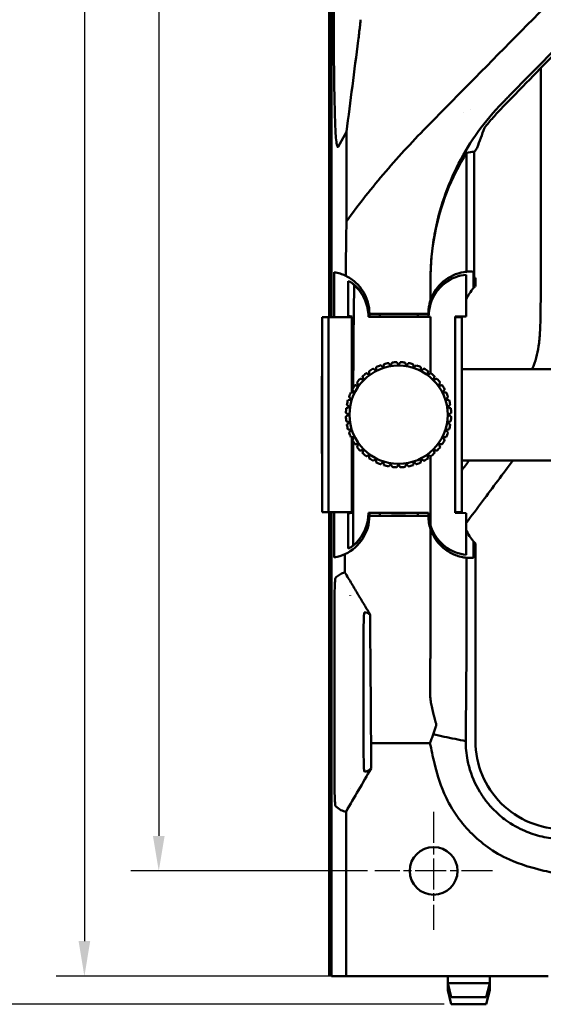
# Model space of a CAD drawing. Header units: millimetres. Extents: x 0 to 4686, y -120 to 1682.
# Tile 54 of 256: x 179 to 253, y 983 to 1123. Entities that reach past the tile are written whole.
import ezdxf

# ---------------------------------------------------------------- set-up
doc = ezdxf.new("R2010")
doc.units = ezdxf.units.MM
doc.header["$LTSCALE"] = 2
doc.linetypes.add('CHAIN', pattern=[0.3543, 0.2362, -0.0295, 0.0591, -0.0295])
for name, color, linetype, lineweight in [('Bemaßung (ISO)', 7, 'Continuous', 25), ('Mittelpunktmarkierung (ISO)', 7, 'Continuous', 25), ('Sichtbar (ISO)', 7, 'Continuous', 50)]:
    doc.layers.add(name, color=color, linetype=linetype, lineweight=lineweight)
doc.styles.add('Notiztext (DIN)', font='isocpeur.ttf')
doc.dimstyles.new('Standard (DIN)', dxfattribs={"dimscale": 2, "dimtxt": 3.5, "dimasz": 2.5, "dimexe": 2, "dimexo": 0.5, "dimgap": 0.5, "dimtad": 1, "dimrnd": 1e-08, "dimtxsty": 'Notiztext (DIN)', "dimcen": 0.09, "dimdle": 10, "dimclrd": 256, "dimclre": 256, "dimclrt": 256, "dimadec": 0, "dimazin": 0, "dimtfac": 1, "dimtmove": 0, "dimatfit": 3, "dimfxl": 1, "dimtolj": 1, "dimtzin": 0, "dimlwd": -1, "dimlwe": -1, "dimarcsym": 0})

# ---------------------------------------------------------------- blocks, each defined once
blk = doc.blocks.new('*D23')
at = {"layer": 'Bemaßung (ISO)', "transparency": 16777216}
for p, q in [((224.67, 1471.65), (194.51, 1471.65)), ((198.51, 1466.65), (198.51, 1006.65)), ((228.27, 1001.65), (194.51, 1001.65))]:
    blk.add_line(p, q, dxfattribs=at)
for points in [[(197.67, 1466.65), (199.34, 1466.65), (198.51, 1471.65)], [(197.67, 1006.65), (199.34, 1006.65), (198.51, 1001.65)]]:
    blk.add_solid(points, dxfattribs=at)
at = {"layer": 'Defpoints', "color": 0, "transparency": 16777216}
for p in [(225.67, 1471.65), (198.51, 1001.65), (229.27, 1001.65)]:
    blk.add_point(p, dxfattribs=at)
at = {"layer": 'Bemaßung (ISO)', "transparency": 16777216, "insert": (190.51, 1229.65), "char_height": 7, "attachment_point": 1, "rotation": 90, "style": 'Notiztext (DIN)'}
blk.add_mtext('\\A1;470', dxfattribs=at)
blk = doc.blocks.new('*D24')
at = {"layer": 'Bemaßung (ISO)', "transparency": 16777216}
for p, q in [((224.19, 1486.65), (183.91, 1486.65)), ((187.91, 1481.65), (187.91, 991.65)), ((224.19, 986.65), (183.91, 986.65))]:
    blk.add_line(p, q, dxfattribs=at)
for points in [[(187.08, 1481.65), (188.74, 1481.65), (187.91, 1486.65)], [(187.08, 991.65), (188.74, 991.65), (187.91, 986.65)]]:
    blk.add_solid(points, dxfattribs=at)
at = {"layer": 'Defpoints', "color": 0, "transparency": 16777216}
for p in [(225.19, 1486.65), (187.91, 986.65), (225.19, 986.65)]:
    blk.add_point(p, dxfattribs=at)
at = {"layer": 'Bemaßung (ISO)', "transparency": 16777216, "insert": (179.91, 1230), "char_height": 7, "attachment_point": 1, "rotation": 90, "style": 'Notiztext (DIN)'}
blk.add_mtext('\\A1;500', dxfattribs=at)
blk = doc.blocks.new('*D25')
at = {"layer": 'Bemaßung (ISO)', "transparency": 16777216}
for p, q in [((224.19, 1486.65), (159.6, 1486.65)), ((163.6, 987.65), (163.6, 1481.65)), ((239.17, 982.65), (159.6, 982.65))]:
    blk.add_line(p, q, dxfattribs=at)
for points in [[(162.77, 1481.65), (164.43, 1481.65), (163.6, 1486.65)], [(162.77, 987.65), (164.43, 987.65), (163.6, 982.65)]]:
    blk.add_solid(points, dxfattribs=at)
at = {"layer": 'Defpoints', "color": 0, "transparency": 16777216}
for p in [(163.6, 1486.65), (225.19, 1486.65), (240.17, 982.65)]:
    blk.add_point(p, dxfattribs=at)
at = {"layer": 'Bemaßung (ISO)', "transparency": 16777216, "insert": (155.6, 1227.65), "char_height": 7, "attachment_point": 1, "rotation": 90, "style": 'Notiztext (DIN)'}
blk.add_mtext('\\A1;504', dxfattribs=at)

msp = doc.modelspace()

# ---------------------------------------------------------------- linework, layer by layer
at = {"layer": 'Mittelpunktmarkierung (ISO)', "linetype": 'CHAIN', "ltscale": 9.334043}
for p, q in [((237.6713, 1010.0471), (237.6713, 993.2471)), ((246.0713, 1001.6471), (229.2713, 1001.6471))]:
    msp.add_line(p, q, dxfattribs=at)
at = {"layer": 'Sichtbar (ISO)'}
for p, q in [((223.1112, 1392.7471), (223.1112, 1080.5471)), ((223.4445, 1351.2384), (223.4445, 1122.0558)), ((222.7713, 1236.5471), (222.7713, 1080.5471)), ((222.7713, 1236.5471), (222.7713, 1080.5471)), ((222.8586, 1236.4598), (222.8586, 1080.5471)), ((223.0587, 1236.2597), (223.0587, 1080.5471)), ((252.9212, 1116.0177), (252.9212, 1083.8982)), ((241.9412, 1109.7338), (241.9412, 1109.7338)), ((242.9412, 1110.09), (242.9412, 1110.0899)), ((224.0734, 1104.8296), (225.2543, 1106.965)), ((225.2543, 1094.1972), (225.2543, 1106.965)), ((243.4618, 1104.0978), (243.4618, 1086.1471)), ((242.3619, 1087.021), (242.3619, 1103.9628)), ((223.5128, 1086.9646), (223.5128, 1080.5471)), ((237.2304, 1085.9579), (237.2304, 1082.9483)), ((242.31, 1080.6597), (242.31, 1086.6032)), ((243.3701, 1087.0303), (243.3701, 1084.7185)), ((243.632, 1086.1471), (243.4618, 1086.1471)), ((243.632, 1086.1471), (243.632, 1085.0057)), ((225.5065, 1085.6911), (225.5065, 1080.7344)), ((221.7713, 1080.5471), (222.0713, 1080.5471)), ((221.7713, 1052.7471), (221.7713, 1080.5471)), ((222.6713, 1080.5471), (222.0713, 1080.5471)), ((222.6713, 1080.5471), (226.0358, 1080.5471)), ((222.6713, 1080.5471), (222.6713, 1052.7471)), ((226.0358, 1080.6462), (225.5065, 1080.7344)), ((226.0358, 1069.8356), (226.0358, 1080.6462)), ((228.4213, 1080.6471), (228.4204, 1080.6462)), ((228.4204, 1080.6462), (231.6713, 1080.6462)), ((236.9213, 1081.0471), (228.5213, 1081.0471)), ((228.5213, 1081.0471), (228.5213, 1080.6462)), ((230.0213, 1081.0471), (230.0213, 1080.6462)), ((231.68, 1080.6471), (231.6713, 1080.6462)), ((233.6625, 1080.6471), (231.68, 1080.6471)), ((233.6625, 1080.6471), (233.6713, 1080.6462)), ((233.6713, 1080.6462), (236.9221, 1080.6462)), ((235.4213, 1080.6462), (235.4213, 1081.0471)), ((236.9213, 1080.6462), (236.9213, 1081.0471)), ((236.9213, 1080.6471), (236.9221, 1080.6462)), ((236.9542, 1080.6142), (237.2304, 1080.6166)), ((237.2304, 1080.6166), (237.2304, 1080.6101)), ((242.31, 1080.6597), (240.7206, 1080.6462)), ((240.7206, 1080.6462), (240.7206, 1052.648)), ((240.7206, 1080.5471), (240.7313, 1080.5471)), ((241.6713, 1080.5471), (240.7313, 1080.5471)), ((240.7313, 1080.5471), (240.7313, 1052.7471)), ((241.6713, 1052.7471), (241.6713, 1080.5471)), ((237.2304, 1072.5426), (237.2304, 1078.3471)), ((221.7214, 1072.1471), (221.7713, 1072.197)), ((221.7214, 1061.1471), (221.7214, 1072.1471)), ((263.2193, 1073.1471), (241.6713, 1073.1471)), ((226.0358, 1052.648), (226.0358, 1063.4586)), ((226.214, 1063.1878), (226.214, 1063.4493)), ((226.214, 1054.9471), (226.214, 1062.8321)), ((221.7214, 1061.1471), (221.7713, 1061.0973)), ((237.2304, 1060.7516), (237.2304, 1054.9471)), ((263.2193, 1060.1471), (241.6713, 1060.1471)), ((226.214, 1048.0374), (226.214, 1054.9471)), ((237.2304, 1050.8446), (237.2304, 1054.9471)), ((222.0713, 1052.7471), (221.7713, 1052.7471)), ((222.6713, 1052.7471), (222.0713, 1052.7471)), ((222.6713, 1052.7471), (226.0358, 1052.7471)), ((222.7713, 1052.7471), (222.7713, 986.7471)), ((222.7713, 1052.7471), (222.7713, 986.7471)), ((222.8586, 1052.7471), (222.8586, 986.8344)), ((223.0587, 1052.7471), (223.0587, 987.0345)), ((223.1112, 1052.7471), (223.1112, 986.6471)), ((223.5128, 1052.7471), (223.5128, 1046.3296)), ((226.0358, 1052.648), (225.5065, 1052.5598)), ((225.5065, 1052.5598), (225.5065, 1047.6031)), ((236.9519, 1052.6776), (228.3906, 1052.6776)), ((231.6713, 1052.648), (228.4204, 1052.648)), ((228.4213, 1052.6471), (228.4204, 1052.648)), ((228.5213, 1052.648), (228.5213, 1052.2471)), ((228.5213, 1052.2471), (236.9213, 1052.2471)), ((230.0213, 1052.648), (230.0213, 1052.2471)), ((231.68, 1052.6471), (231.6713, 1052.648)), ((233.6625, 1052.6471), (231.68, 1052.6471)), ((233.6625, 1052.6471), (233.6713, 1052.648)), ((236.9221, 1052.648), (233.6713, 1052.648)), ((235.4213, 1052.2471), (235.4213, 1052.648)), ((236.9213, 1052.2471), (236.9213, 1052.648)), ((236.9213, 1052.6471), (236.9221, 1052.648)), ((240.7206, 1052.7471), (240.7313, 1052.7471)), ((240.7206, 1052.648), (242.31, 1052.6345)), ((240.7313, 1052.7471), (241.6713, 1052.7471)), ((242.31, 1046.691), (242.31, 1052.6345)), ((243.3701, 1046.2639), (243.3701, 1048.5757)), ((243.632, 1048.2885), (243.632, 1020.1474)), ((225.7712, 1040.9133), (225.7712, 1040.9178)), ((223.5225, 1038.6241), (223.5225, 1038.6241)), ((223.5225, 1015.6712), (223.5225, 1038.6229)), ((227.6713, 1020.6471), (227.6713, 1033.647)), ((228.7193, 1022.7329), (228.7193, 1024.1785)), ((228.7228, 1022.2329), (228.7586, 1019.8669)), ((228.7586, 1019.8669), (237.1512, 1019.8669)), ((228.7586, 1016.243), (228.7586, 1019.8669)), ((223.5225, 1015.67), (223.5225, 1015.67)), ((225.7712, 1013.3764), (225.7712, 1013.3809)), ((225.189, 986.6471), (225.189, 1010.0903)), ((222.7713, 986.7471), (222.8586, 986.8344)), ((222.7713, 986.7471), (223.1112, 986.7471)), ((222.7713, 986.7471), (223.1112, 986.7471)), ((222.8586, 986.8344), (223.1112, 986.8344)), ((223.1112, 987.0871), (223.0587, 987.0345)), ((223.0587, 987.0345), (223.1112, 987.0345)), ((223.1112, 986.6471), (225.189, 986.6471)), ((225.189, 986.6471), (254.0087, 986.6471)), ((239.6713, 986.6471), (239.6713, 985.6471)), ((245.6713, 986.6471), (245.6713, 985.6471)), ((245.6713, 985.6471), (239.6713, 985.6471)), ((240.1713, 983.6471), (239.6713, 985.6471)), ((239.6713, 985.6471), (239.6713, 984.6471)), ((245.1713, 983.6471), (245.6713, 985.6471)), ((245.6713, 985.6471), (245.6713, 984.6471)), ((239.9213, 984.6471), (239.6713, 984.6471)), ((240.1713, 982.6471), (239.6713, 984.6471)), ((245.1713, 983.6471), (240.1713, 983.6471)), ((245.1713, 982.6471), (245.6713, 984.6471)), ((245.6713, 984.6471), (245.4213, 984.6471)), ((245.1713, 982.6471), (240.1713, 982.6471))]:
    msp.add_line(p, q, dxfattribs=at)
for centre, radius in [((232.6713, 1066.6471), 7), ((237.6713, 1001.6471), 3.4)]:
    msp.add_circle(centre, radius, dxfattribs=at)
for centre, radius, start, end in [((272.2565, 1084.1594), 35.0239, 144.113757, 145.300089), ((222.5213, 1081.0471), 6, 64.097164, 80.487366), ((242.9213, 1080.6471), 6, 110.46658, 180), ((242.9213, 1081.0471), 6, 98.897845, 161.526343), ((222.4213, 1080.6471), 6, 0, 53.018549), ((248.6712, 1080.1471), 7, 139.227377, 155.333496), ((248.6712, 1080.1471), 7, 175.843514, 179.897565), ((232.6713, 1066.6471), 7.5, 118.91021, 124.089786), ((232.6713, 1066.6471), 7.5, 109.91021, 115.089786), ((232.6713, 1066.6471), 7.5, 100.91021, 106.089786), ((232.6713, 1066.6471), 7.5, 91.91021, 97.089786), ((232.6713, 1066.6471), 7.5, 82.91021, 88.089786), ((232.6713, 1066.6471), 7.5, 73.91021, 79.089786), ((232.6713, 1066.6471), 7.5, 64.91021, 70.089786), ((232.6713, 1066.6471), 7.5, 55.91021, 61.089786), ((232.6713, 1066.6471), 7.5, 127.91021, 133.089786), ((232.6713, 1066.6471), 7.5, 46.91021, 52.089786), ((232.6713, 1066.6471), 7.5, 145.91021, 151.089786), ((232.6713, 1066.6471), 7.5, 136.91021, 142.089786), ((232.6713, 1066.6471), 7.5, 37.91021, 43.089786), ((232.6713, 1066.6471), 7.5, 28.91021, 34.089786), ((232.6713, 1066.6471), 7.5, 154.91021, 160.089786), ((232.6713, 1066.6471), 7.5, 19.91021, 25.089786), ((232.6713, 1066.6471), 7.5, 163.91021, 169.089786), ((232.6713, 1066.6471), 7.5, 10.91021, 16.089786), ((232.6713, 1066.6471), 7.5, 172.91021, 178.089786), ((232.6713, 1066.6471), 7.5, 181.91021, 187.089786), ((232.6713, 1066.6471), 7.5, 1.91021, 7.089786), ((232.6713, 1066.6471), 7.5, 352.91021, 358.089786), ((232.6713, 1066.6471), 7.5, 190.91021, 196.089786), ((232.6713, 1066.6471), 7.5, 343.91021, 349.089786), ((232.6713, 1066.6471), 7.5, 199.91021, 205.089786), ((232.6713, 1066.6471), 7.5, 334.91021, 340.089786), ((232.6713, 1066.6471), 7.5, 208.91021, 214.089786), ((232.6713, 1066.6471), 7.5, 217.91021, 223.089786), ((232.6713, 1066.6471), 7.5, 316.91021, 322.089786), ((232.6713, 1066.6471), 7.5, 325.91021, 331.089786), ((232.6713, 1066.6471), 7.5, 226.91021, 232.089786), ((232.6713, 1066.6471), 7.5, 307.91021, 313.089786), ((232.6713, 1066.6471), 7.5, 235.91021, 241.089786), ((232.6713, 1066.6471), 7.5, 244.91021, 250.089786), ((232.6713, 1066.6471), 7.5, 253.91021, 259.089786), ((232.6713, 1066.6471), 7.5, 262.91021, 268.089786), ((232.6713, 1066.6471), 7.5, 271.91021, 277.089786), ((232.6713, 1066.6471), 7.5, 280.91021, 286.089786), ((232.6713, 1066.6471), 7.5, 289.91021, 295.089786), ((232.6713, 1066.6471), 7.5, 298.91021, 304.089786), ((222.5213, 1052.2471), 6, 294.73618, 0), ((222.4213, 1052.6471), 6, 306.981451, 0), ((222.4213, 1052.6471), 5.9695, 309.446843, 0.293168), ((242.9213, 1052.6471), 6, 180, 249.533404), ((242.9213, 1052.2471), 6, 180, 198.471185), ((242.9213, 1052.6471), 5.9695, 179.706833, 197.574965), ((248.6712, 1053.1471), 7, 180.102435, 184.156486), ((248.6712, 1053.1471), 7, 204.666543, 220.772623), ((222.5213, 1052.2471), 6, 279.512634, 294.73618), ((256.1713, 1020.1471), 12.5393, 179.998664, 270.000337)]:
    msp.add_arc(centre, radius, start, end, dxfattribs=at)
for centre, major_axis, ratio, start_param, end_param in [((272.2304, 1124.2442), (31.0775, 60.0622), 0.26804367, 1.98822777, 2.03696136), ((272.2304, 1043.4666), (31.0772, -60.0591), 0.26806667, 3.01363432, 3.07123661), ((272.2304, 1084.6281), (-24.7367, 25.6701), 0.96457504, 0.23753666, 0.59984083), ((227.1498, 1067.314), (-0.0046, 60.3301), 0.03505649, 1.10894795, 1.14292197), ((226.9359, 1068.1303), (0.0362, 57.6463), 0.03302334, 1.13726945, 1.24751828), ((272.2304, 1084.628), (24.7381, -25.6687), 0.96457524, 3.74138746, 3.92741852), ((242.9724, 1080.6471), (6.0183, 0), 0.99996386, 1.93595848, 3.14705821), ((242.8704, 1080.6471), (5.9826, 0), 0.99996386, 1.66460844, 1.92002883), ((242.9213, 1081.0471), (4.2426, 4.2426), 0.99999979, 0.87876515, 0.94054726), ((242.9211, 1081.0646), (5.9909, 0.0654), 0.99853579, 1.48488224, 1.65337195), ((223.3459, 1080.6471), (5.553, 0), 0.98603832, 1.06618538, 1.1711542), ((221.2907, 1080.6471), (6.7893, 0), 0.98603832, 0.72983914, 0.79799737), ((248.6714, 1080.1471), (-7.0003, 0), 0.99996285, 5.51604287, 5.5715688), ((237.2317, 1071.1428), (0.0001, -61.4098), 0.00002008, 4.55760557, 4.5948036), ((229.1017, 1068.7074), (0.064, 58.0001), 0.04977449, 1.40387433, 1.54047725), ((229.1017, 1068.7074), (0.064, 58.0001), 0.04977449, 1.54680922, 1.5512346), ((242.9737, 1052.6484), (-4.7987, -3.6349), 0.99983482, 5.93917407, 6.84048479), ((248.6714, 1053.1471), (-7.0003, 0), 0.99996285, 0.71161651, 0.76714244), ((223.3459, 1052.6471), (-5.553, 0), 0.98603832, 1.97043846, 2.07540728), ((242.8704, 1052.6471), (5.9826, 0), 0.99996386, 4.36315628, 4.618577), ((242.9211, 1052.2296), (5.9909, -0.0654), 0.99853579, 4.62981332, 4.79830308), ((228.4573, 1024.1785), (0, 10), 0.02620188, 4.71238898, 5.03818756), ((228.7455, 1022.7329), (0, -1), 0.02620188, 4.71238898, 5.23598776)]:
    msp.add_ellipse(centre, major_axis=major_axis, ratio=ratio, start_param=start_param, end_param=end_param, dxfattribs=at)
for points, knots in [([(263.4439, 1134.7847), (259.0111, 1130.2946), (254.5883, 1125.8124), (245.7802, 1116.8833), (241.395, 1112.4364), (237.0204, 1107.9983)], [-3.97898615, -3.97898615, -3.97898615, -3.97898615, -1.9855261, -1.9855261, -0.00000175, -0.00000175, -0.00000175, -0.00000175]), ([(268.2444, 1131.687), (264.322, 1127.6864), (260.0674, 1123.3345), (252.9867, 1116.0853), (250.8954, 1113.9432), (247.49, 1110.4537)], [-4.15918431, -4.15918431, -4.15918431, -4.15918431, -1.61365165, -1.61365165, -0.0000571, -0.0000571, -0.0000571, -0.0000571]), ([(248.4316, 1112.0666), (251.6774, 1115.3723), (254.9287, 1118.6829), (261.4423, 1125.3133), (264.7045, 1128.6332), (267.9716, 1131.9574)], [-2.9449261, -2.9449261, -2.9449261, -2.9449261, -1.47252126, -1.47252126, -0.00018141, -0.00018141, -0.00018141, -0.00018141]), ([(227.2571, 1122.9334), (227.2565, 1122.9007), (227.2541, 1122.8551), (227.2456, 1122.7356), (227.2394, 1122.6622), (227.2152, 1122.402), (227.1923, 1122.1838), (227.132, 1121.6446), (227.0934, 1121.3179), (227.0124, 1120.6551), (226.9694, 1120.314), (226.9264, 1119.9787)], [-0.370483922, -0.370483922, -0.370483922, -0.370483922, -0.329713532, -0.329713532, -0.288088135, -0.288088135, -0.203387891, -0.203387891, -0.101623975, -0.101623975, -0.000000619, -0.000000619, -0.000000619, -0.000000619]), ([(223.4445, 1121.6576), (223.4445, 1121.7238), (223.4445, 1121.7907), (223.4445, 1121.9229), (223.4445, 1121.9898), (223.4445, 1122.0558)], [0.0000631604, 0.0000631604, 0.0000631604, 0.0000631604, 0.0199353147, 0.0199353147, 0.0397817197, 0.0397817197, 0.0397817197, 0.0397817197]), ([(223.705, 1106.7375), (223.6962, 1106.8563), (223.679, 1107.1944), (223.636, 1108.2755), (223.6101, 1109.0344), (223.5513, 1111.2227), (223.524, 1112.5646), (223.4879, 1114.9397), (223.476, 1115.936), (223.4599, 1117.7192), (223.4546, 1118.4983), (223.4471, 1120.0683), (223.445, 1120.8625), (223.4445, 1121.6576)], [0.000256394, 0.000256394, 0.000256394, 0.000256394, 0.083438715, 0.083438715, 0.173297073, 0.173297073, 0.286443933, 0.286443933, 0.363795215, 0.363795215, 0.421998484, 0.421998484, 0.48063485, 0.48063485, 0.48063485, 0.48063485]), ([(247.4902, 1111.108), (244.9569, 1108.529), (242.8564, 1105.5966), (239.6166, 1099.3043), (238.4487, 1095.9052), (237.8047, 1092.3468)], [-2.29778759, -2.29778759, -2.29778759, -2.29778759, -1.14470698, -1.14470698, -0.00000286, -0.00000286, -0.00000286, -0.00000286]), ([(248.4316, 1112.0666), (248.2749, 1111.907), (248.1181, 1111.7473), (247.8043, 1111.4278), (247.6473, 1111.2679), (247.4902, 1111.108)], [0.000007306, 0.000007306, 0.000007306, 0.000007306, 0.071077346, 0.071077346, 0.142147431, 0.142147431, 0.142147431, 0.142147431]), ([(247.49, 1110.4537), (247.0348, 1109.9866), (246.5904, 1109.5054), (245.7318, 1108.5234), (245.3172, 1108.023), (244.9143, 1107.509)], [0.000063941, 0.000063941, 0.000063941, 0.000063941, 0.218074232, 0.218074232, 0.432195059, 0.432195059, 0.432195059, 0.432195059]), ([(237.0204, 1107.9983), (234.8968, 1105.844), (232.8248, 1103.607), (228.8962, 1099.0216), (227.0156, 1096.6511), (225.2543, 1094.1972)], [-1.91175814, -1.91175814, -1.91175814, -1.91175814, -0.94809407, -0.94809407, -0.000001, -0.000001, -0.000001, -0.000001]), ([(237.2304, 1085.9579), (237.2304, 1087.0263), (237.2784, 1088.0878), (237.4687, 1090.2209), (237.6137, 1091.291), (237.8047, 1092.3468)], [-0.669958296, -0.669958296, -0.669958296, -0.669958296, -0.339657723, -0.339657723, -0.000004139, -0.000004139, -0.000004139, -0.000004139]), ([(228.5213, 1081.0471), (228.5213, 1081.593), (228.4468, 1082.1336), (228.1469, 1083.2119), (227.9128, 1083.7419), (227.3009, 1084.7201), (226.9241, 1085.1642), (226.0847, 1085.9044), (225.6319, 1086.2066), (225.1423, 1086.4443)], [0.000001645, 0.000001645, 0.000001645, 0.000001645, 0.167527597, 0.167527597, 0.34674977, 0.34674977, 0.527459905, 0.527459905, 0.695733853, 0.695733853, 0.695733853, 0.695733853]), ([(226.2655, 1078.3471), (226.2763, 1079.4886), (226.2888, 1080.6241), (226.3172, 1082.8799), (226.3331, 1083.9999), (226.3506, 1085.1107)], [0.000001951, 0.000001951, 0.000001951, 0.000001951, 0.348027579, 0.348027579, 0.696053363, 0.696053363, 0.696053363, 0.696053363]), ([(228.3794, 1080.6054), (228.3794, 1080.616), (228.3794, 1080.6265), (228.3793, 1081.4234), (228.2235, 1082.1963), (227.7481, 1083.3434), (227.5206, 1083.7498), (226.9875, 1084.486), (226.6862, 1084.8166), (226.3506, 1085.1107)], [0.000001, 0.000001, 0.000001, 0.000001, 0.003247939, 0.003247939, 0.244212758, 0.244212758, 0.38852886, 0.38852886, 0.527358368, 0.527358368, 0.527358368, 0.527358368]), ([(251.6965, 1073.1471), (251.7057, 1073.168), (251.7149, 1073.189), (251.724, 1073.21), (251.943, 1073.7136), (252.1309, 1074.2311), (252.279, 1074.7595), (252.4311, 1075.3019), (252.5413, 1075.8558), (252.6245, 1076.4132), (252.721, 1077.0593), (252.7813, 1077.7101), (252.8217, 1078.362), (252.8511, 1078.8343), (252.87, 1079.3073), (252.8839, 1079.7803), (252.924, 1081.1525), (252.9212, 1082.5255), (252.9212, 1083.8982)], [0.769470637, 0.769470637, 0.769470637, 0.769470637, 0.770921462, 0.770921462, 0.770921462, 0.805735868, 0.805735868, 0.805735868, 0.84147135, 0.84147135, 0.84147135, 0.882902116, 0.882902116, 0.882902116, 0.912921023, 0.912921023, 0.912921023, 1, 1, 1, 1]), ([(237.2304, 1082.9483), (237.2012, 1082.8609), (237.174, 1082.7728), (237.1489, 1082.6841), (237.1153, 1082.5658), (237.0854, 1082.4465), (237.0592, 1082.3264), (237.0134, 1082.1163), (236.9789, 1081.9039), (236.9558, 1081.6903), (236.9328, 1081.4767), (236.9213, 1081.2619), (236.9213, 1081.0471)], [0, 0, 0, 0, 0.14277043, 0.14277043, 0.14277043, 0.33333333, 0.33333333, 0.33333333, 0.66666667, 0.66666667, 0.66666667, 1, 1, 1, 1]), ([(228.4204, 1080.6462), (228.4158, 1080.6417), (228.4113, 1080.6372), (228.4067, 1080.6326), (228.4022, 1080.6281), (228.3976, 1080.6235), (228.3931, 1080.619), (228.3885, 1080.6144), (228.3839, 1080.6099), (228.3794, 1080.6054)], [0, 0, 0, 0, 0.33333333, 0.33333333, 0.33333333, 0.66666667, 0.66666667, 0.66666667, 1, 1, 1, 1]), ([(228.3794, 1080.6054), (229.8593, 1080.6063), (231.3398, 1080.6071), (234.29, 1080.6087), (235.7602, 1080.6095), (237.2304, 1080.6101)], [0.000001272, 0.000001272, 0.000001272, 0.000001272, 0.445066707, 0.445066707, 0.886789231, 0.886789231, 0.886789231, 0.886789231]), ([(236.9542, 1080.6142), (236.9507, 1080.6178), (236.9471, 1080.6213), (236.9435, 1080.6249), (236.9399, 1080.6284), (236.9364, 1080.632), (236.9328, 1080.6356), (236.9292, 1080.6391), (236.9257, 1080.6427), (236.9221, 1080.6462)], [0, 0, 0, 0, 0.33333333, 0.33333333, 0.33333333, 0.66666667, 0.66666667, 0.66666667, 1, 1, 1, 1]), ([(248.976, 1060.1471), (247.5335, 1058.2099), (246.0849, 1056.2771), (244.6405, 1054.3413), (243.8625, 1053.2986), (243.0858, 1052.2551), (242.31, 1051.2108)], [0.490500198, 0.490500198, 0.490500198, 0.490500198, 0.626103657, 0.626103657, 0.626103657, 0.699141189, 0.699141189, 0.699141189, 0.699141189]), ([(228.3906, 1052.6776), (228.3939, 1052.6743), (228.3973, 1052.6711), (228.4006, 1052.6678), (228.4039, 1052.6645), (228.4072, 1052.6612), (228.4105, 1052.6579), (228.4138, 1052.6546), (228.4171, 1052.6513), (228.4204, 1052.648)], [0, 0, 0, 0, 0.33333333, 0.33333333, 0.33333333, 0.66666667, 0.66666667, 0.66666667, 1, 1, 1, 1]), ([(236.9221, 1052.648), (236.9254, 1052.6513), (236.9287, 1052.6546), (236.932, 1052.6579), (236.9353, 1052.6612), (236.9386, 1052.6645), (236.9419, 1052.6678), (236.9452, 1052.6711), (236.9486, 1052.6743), (236.9519, 1052.6776)], [0, 0, 0, 0, 0.33333333, 0.33333333, 0.33333333, 0.66666667, 0.66666667, 0.66666667, 1, 1, 1, 1]), ([(237.2302, 1040.9472), (237.2303, 1042.2395), (237.2303, 1043.8915), (237.2304, 1045.8228), (237.2304, 1046.7322), (237.2304, 1048.4469), (237.2304, 1049.3965), (237.2304, 1050.3461)], [-0.822272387, -0.822272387, -0.822272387, -0.822272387, -0.514429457, -0.514429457, -0.284884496, -0.284884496, -0.000009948, -0.000009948, -0.000009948, -0.000009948]), ([(237.2304, 1050.3461), (237.3758, 1049.9108), (237.5659, 1049.5077), (238.0881, 1048.6448), (238.4451, 1048.2167), (239.3066, 1047.4145), (239.8301, 1047.07), (240.896, 1046.5696), (241.443, 1046.4054), (241.9936, 1046.3193)], [-0.811911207, -0.811911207, -0.811911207, -0.811911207, -0.666996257, -0.666996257, -0.471371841, -0.471371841, -0.232009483, -0.232009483, -0.000003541, -0.000003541, -0.000003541, -0.000003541]), ([(225.0319, 1044.18), (225.0319, 1044.6127), (225.0319, 1045.0559), (225.0319, 1045.9193), (225.0319, 1046.3788), (225.0319, 1046.7976)], [-0.250351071, -0.250351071, -0.250351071, -0.250351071, -0.125660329, -0.125660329, -0.000001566, -0.000001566, -0.000001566, -0.000001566]), ([(241.9936, 1046.3193), (242.0548, 1046.3097), (242.1162, 1046.301), (242.2389, 1046.2857), (242.3004, 1046.279), (242.3619, 1046.2732)], [0.000003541, 0.000003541, 0.000003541, 0.000003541, 0.0258154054, 0.0258154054, 0.0516272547, 0.0516272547, 0.0516272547, 0.0516272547]), ([(242.3619, 1046.2732), (242.3619, 1043.2605), (242.3619, 1039.3441), (242.3592, 1034.7191), (242.3558, 1033.3157), (242.3392, 1030.8741), (242.3295, 1030.0114), (242.2987, 1026.7185), (242.29, 1025.7502), (242.2758, 1024.0849), (242.2701, 1023.3911), (242.2618, 1022.2889), (242.2588, 1021.8823), (242.2546, 1021.2608), (242.2532, 1021.0436), (242.2504, 1020.6008), (242.2491, 1020.3754), (242.2474, 1020.1481)], [0.000001, 0.000001, 0.000001, 0.000001, 0.90381285, 0.90381285, 1.91471785, 1.91471785, 2.70742299, 2.70742299, 3.03879422, 3.03879422, 3.2718766, 3.2718766, 3.4104456, 3.4104456, 3.48512896, 3.48512896, 3.56173687, 3.56173687, 3.56173687, 3.56173687]), ([(223.6923, 1043.4035), (223.8849, 1043.5862), (224.0774, 1043.7384), (224.4602, 1043.9809), (224.6506, 1044.0719), (224.841, 1044.1314)], [0.00021314, 0.00021314, 0.00021314, 0.00021314, 1.65454613, 1.65454613, 3.29154817, 3.29154817, 3.29154817, 3.29154817]), ([(224.841, 1044.1314), (224.8729, 1044.1411), (224.9047, 1044.1502), (224.9684, 1044.1664), (225.0001, 1044.1737), (225.0319, 1044.18)], [0.000006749, 0.000006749, 0.000006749, 0.000006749, 0.273703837, 0.273703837, 0.546899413, 0.546899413, 0.546899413, 0.546899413]), ([(225.0319, 1044.18), (225.3538, 1043.6401), (225.6788, 1043.0955), (226.3192, 1042.0239), (226.6446, 1041.4801), (226.9638, 1040.9473)], [0.000000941, 0.000000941, 0.000000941, 0.000000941, 0.188584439, 0.188584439, 0.375702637, 0.375702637, 0.375702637, 0.375702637]), ([(223.5226, 1038.6241), (223.5228, 1039.262), (223.5275, 1039.8967), (223.5443, 1041.0135), (223.5556, 1041.5011), (223.5856, 1042.3727), (223.6035, 1042.6917), (223.6428, 1043.2068), (223.6676, 1043.3738), (223.6923, 1043.4035)], [-0.667658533, -0.667658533, -0.667658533, -0.667658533, -0.512606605, -0.512606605, -0.372060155, -0.372060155, -0.214855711, -0.214855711, -0.000207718, -0.000207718, -0.000207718, -0.000207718]), ([(228.6415, 1038.1551), (228.3696, 1038.6064), (228.0896, 1039.0717), (227.5358, 1039.9935), (227.2462, 1040.4762), (226.9638, 1040.9473)], [0.000000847, 0.000000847, 0.000000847, 0.000000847, 0.158093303, 0.158093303, 0.323543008, 0.323543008, 0.323543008, 0.323543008]), ([(237.2302, 1040.9472), (237.2301, 1039.3999), (237.2298, 1037.5841), (237.2272, 1035.2095), (237.2254, 1034.482), (237.2195, 1033.6702), (237.2176, 1033.4575), (237.2131, 1033.0637), (237.2109, 1032.893), (237.2069, 1032.5616), (237.205, 1032.4024), (237.2025, 1032.176), (237.2016, 1032.1016), (237.1994, 1031.8878), (237.1985, 1031.7736), (237.1944, 1031.3393), (237.1911, 1031.0046), (237.1831, 1030.153), (237.1785, 1029.6523), (237.1686, 1028.546), (237.1635, 1027.9639), (237.1586, 1027.3792)], [-1.54084328, -1.54084328, -1.54084328, -1.54084328, -1.17702893, -1.17702893, -0.86503753, -0.86503753, -0.74964227, -0.74964227, -0.65532418, -0.65532418, -0.57006436, -0.57006436, -0.52939884, -0.52939884, -0.45014732, -0.45014732, -0.35119822, -0.35119822, -0.18515833, -0.18515833, -0.000001, -0.000001, -0.000001, -0.000001]), ([(227.8023, 1038.4844), (227.7934, 1038.4781), (227.7838, 1038.4372), (227.765, 1038.2839), (227.7559, 1038.1719), (227.733, 1037.7891), (227.7199, 1037.4616), (227.6979, 1036.64), (227.6891, 1036.1537), (227.6792, 1035.3135), (227.6764, 1034.9895), (227.6725, 1034.3261), (227.6715, 1033.9868), (227.6706, 1033.6471)], [0.000221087, 0.000221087, 0.000221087, 0.000221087, 0.110450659, 0.110450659, 0.21985113, 0.21985113, 0.396654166, 0.396654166, 0.570855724, 0.570855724, 0.672433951, 0.672433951, 0.774038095, 0.774038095, 0.774038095, 0.774038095]), ([(228.6415, 1038.1551), (228.5024, 1038.2698), (228.3633, 1038.3537), (228.0838, 1038.4636), (227.9434, 1038.489), (227.8023, 1038.4844)], [-3.20136721, -3.20136721, -3.20136721, -3.20136721, -1.60787232, -1.60787232, -0.00023146, -0.00023146, -0.00023146, -0.00023146]), ([(228.7055, 1027.3792), (228.6792, 1030.3526), (228.6604, 1032.0308), (228.6455, 1034.1098), (228.6427, 1035.2275), (228.6415, 1038.1551)], [-1.88048641, -1.88048641, -1.88048641, -1.88048641, -0.87836359, -0.87836359, -0.00000231, -0.00000231, -0.00000231, -0.00000231]), ([(237.1586, 1027.3792), (237.1565, 1027.1359), (237.1637, 1026.8897), (237.1976, 1026.3684), (237.2261, 1026.0937), (237.3004, 1025.5673), (237.3441, 1025.3167), (237.4575, 1024.7686), (237.5301, 1024.4723), (237.6128, 1024.1785)], [0.000001, 0.000001, 0.000001, 0.000001, 0.077054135, 0.077054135, 0.161816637, 0.161816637, 0.238913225, 0.238913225, 0.330550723, 0.330550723, 0.330550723, 0.330550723]), ([(237.6128, 1024.1785), (237.6803, 1023.9389), (237.7468, 1023.6983), (237.8773, 1023.2146), (237.9407, 1022.9737), (238.0023, 1022.7329)], [-0.148824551, -0.148824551, -0.148824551, -0.148824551, -0.074552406, -0.074552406, -0.000002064, -0.000002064, -0.000002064, -0.000002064]), ([(237.9943, 1022.2329), (238.0071, 1022.2716), (238.017, 1022.3122), (238.0268, 1022.3739), (238.0292, 1022.3935), (238.0326, 1022.4328), (238.0337, 1022.4525), (238.0344, 1022.4913), (238.0341, 1022.5102), (238.0324, 1022.5481), (238.031, 1022.567), (238.0267, 1022.6078), (238.0236, 1022.6298), (238.0151, 1022.6789), (238.0092, 1022.7061), (238.0023, 1022.7329)], [0.0000009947, 0.0000009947, 0.0000009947, 0.0000009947, 0.0139167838, 0.0139167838, 0.0202277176, 0.0202277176, 0.0264141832, 0.0264141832, 0.0322666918, 0.0322666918, 0.0380327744, 0.0380327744, 0.044725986, 0.044725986, 0.0530539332, 0.0530539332, 0.0530539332, 0.0530539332]), ([(237.9943, 1022.2329), (237.9313, 1022.0424), (237.8669, 1021.8531), (237.7371, 1021.482), (237.6715, 1021.2996), (237.6116, 1021.113)], [-0.137729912, -0.137729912, -0.137729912, -0.137729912, -0.067678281, -0.067678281, -0.00064477, -0.00064477, -0.00064477, -0.00064477]), ([(227.6706, 1020.6471), (227.6715, 1020.3027), (227.6725, 1019.9589), (227.6765, 1019.287), (227.6794, 1018.959), (227.6895, 1018.1176), (227.6983, 1017.634), (227.7204, 1016.8188), (227.7335, 1016.4938), (227.7564, 1016.1162), (227.7654, 1016.0064), (227.784, 1015.8562), (227.7935, 1015.8161), (227.8022, 1015.8098)], [0.000221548, 0.000221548, 0.000221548, 0.000221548, 0.103550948, 0.103550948, 0.206848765, 0.206848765, 0.381373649, 0.381373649, 0.558283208, 0.558283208, 0.666662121, 0.666662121, 0.775835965, 0.775835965, 0.775835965, 0.775835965]), ([(237.6116, 1021.113), (237.5431, 1020.9031), (237.4653, 1020.6954), (237.309, 1020.2812), (237.23, 1020.0734), (237.1512, 1019.8669)], [-0.150700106, -0.150700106, -0.150700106, -0.150700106, -0.075336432, -0.075336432, -0.000001, -0.000001, -0.000001, -0.000001]), ([(237.6116, 1021.113), (238.1325, 1020.999), (239.1765, 1020.7779), (240.7187, 1020.4581), (241.7376, 1020.2504), (242.2474, 1020.1481)], [0, 0, 0, 0, 0.333333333, 0.666666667, 0.999849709, 0.999849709, 0.999849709, 0.999849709]), ([(242.2474, 1020.1481), (242.2406, 1019.2541), (242.3232, 1018.343), (242.5609, 1017.1283), (242.6318, 1016.8219), (243.0535, 1015.2485), (243.5762, 1014.028), (244.5512, 1012.4262), (244.8667, 1011.9712), (245.3796, 1011.3183), (245.5571, 1011.1057), (245.833, 1010.7945), (245.9268, 1010.6918), (246.0699, 1010.5399), (246.1181, 1010.4895), (246.1909, 1010.4144), (246.2153, 1010.3894), (246.2521, 1010.3521), (246.2644, 1010.3397), (246.2828, 1010.3211), (246.289, 1010.3149), (246.2983, 1010.3056), (246.3013, 1010.3025), (246.3096, 1010.2942), (246.3134, 1010.2904), (246.3137, 1010.2901)], [0.00034506, 0.00034506, 0.00034506, 0.00034506, 0.28025543, 0.28025543, 0.37516262, 0.37516262, 0.77180088, 0.77180088, 0.93775898, 0.93775898, 1.02082151, 1.02082151, 1.06252107, 1.06252107, 1.08343162, 1.08343162, 1.09390449, 1.09390449, 1.09914561, 1.09914561, 1.10176739, 1.10176739, 1.10307859, 1.10307859, 1.10526781, 1.10526781, 1.10526781, 1.10526781]), ([(243.0486, 1007.025), (243.0449, 1007.0287), (243.0142, 1007.0594), (242.9471, 1007.1273), (242.9218, 1007.153), (242.8464, 1007.2302), (242.7965, 1007.282), (242.6477, 1007.4378), (242.5499, 1007.5428), (242.2608, 1007.8603), (242.0732, 1008.076), (241.526, 1008.7355), (241.181, 1009.1922), (240.0606, 1010.8225), (239.5439, 1011.8605), (238.5081, 1014.2688), (238.0684, 1015.8523), (237.5491, 1017.9633), (237.3397, 1018.9489), (237.1512, 1019.8669)], [-0.979843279, -0.979843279, -0.979843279, -0.979843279, -0.971904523, -0.971904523, -0.967099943, -0.967099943, -0.957503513, -0.957503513, -0.938356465, -0.938356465, -0.90020588, -0.90020588, -0.824022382, -0.824022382, -0.633724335, -0.633724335, -0.28114218, -0.28114218, -0.000001, -0.000001, -0.000001, -0.000001]), ([(225.189, 1010.0903), (225.783, 1011.1145), (226.3793, 1012.1426), (227.5675, 1014.1907), (228.1642, 1015.2191), (228.7586, 1016.243)], [0, 0, 0, 0, 0.355181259, 0.355181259, 0.710247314, 0.710247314, 0.710247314, 0.710247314]), ([(227.8022, 1015.8098), (227.9631, 1015.8048), (228.1232, 1015.8383), (228.4417, 1015.9826), (228.6002, 1016.0925), (228.7586, 1016.243)], [0.00023978, 0.00023978, 0.00023978, 0.00023978, 1.83325701, 1.83325701, 3.64849332, 3.64849332, 3.64849332, 3.64849332]), ([(223.6924, 1010.8908), (223.6678, 1010.9204), (223.6433, 1011.0842), (223.6022, 1011.6166), (223.5849, 1011.9475), (223.5562, 1012.7724), (223.5448, 1013.2574), (223.5322, 1014.0822), (223.5287, 1014.3909), (223.524, 1015.0232), (223.5228, 1015.3463), (223.5226, 1015.67)], [-0.756270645, -0.756270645, -0.756270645, -0.756270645, -0.543703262, -0.543703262, -0.367251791, -0.367251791, -0.194062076, -0.194062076, -0.097193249, -0.097193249, -0.000066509, -0.000066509, -0.000066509, -0.000066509]), ([(225.189, 1010.0903), (224.9414, 1010.1163), (224.6937, 1010.1979), (224.195, 1010.4654), (223.9436, 1010.6529), (223.6924, 1010.8908)], [-4.28843476, -4.28843476, -4.28843476, -4.28843476, -2.16009157, -2.16009157, -0.00017854, -0.00017854, -0.00017854, -0.00017854]), ([(256.1716, 1006.2232), (255.3717, 1006.2172), (254.5575, 1006.2826), (252.8981, 1006.5712), (252.0662, 1006.7974), (250.4696, 1007.3984), (249.555, 1007.8239), (248.3909, 1008.5774), (248.1892, 1008.7156), (247.3952, 1009.291), (246.8342, 1009.7696), (246.3137, 1010.2901)], [0.000353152, 0.000353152, 0.000353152, 0.000353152, 0.250889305, 0.250889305, 0.510591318, 0.510591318, 0.761630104, 0.761630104, 0.815346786, 0.815346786, 0.977129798, 0.977129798, 0.977129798, 0.977129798]), ([(255.8917, 1001.1274), (254.9615, 1001.3183), (253.9609, 1001.531), (251.8118, 1002.0618), (250.1349, 1002.5286), (246.1019, 1004.3258), (244.3793, 1005.6946), (243.0486, 1007.025)], [0.000001, 0.000001, 0.000001, 0.000001, 0.28487237, 0.28487237, 0.64472254, 0.64472254, 1.17224893, 1.17224893, 1.17224893, 1.17224893])]:
    msp.add_open_spline(points, degree=3, knots=knots, dxfattribs=at)
for points in [[(225.2543, 1106.965), (225.8117, 1111.3028), (226.369, 1115.6407), (226.9264, 1119.9787)], [(223.7051, 1106.7362), (223.7051, 1106.7365), (223.7051, 1106.7369), (223.7051, 1106.7372)], [(224.0734, 1104.8296), (224.0263, 1104.7445), (223.9363, 1104.7978), (223.8122, 1105.4665), (223.7393, 1106.2558), (223.7051, 1106.7362)], [(241.6713, 1058.709), (242.0293, 1059.1884), (242.3874, 1059.6677), (242.7455, 1060.1471)], [(226.0306, 1047.8541), (226.0917, 1047.9129), (226.1529, 1047.9739), (226.214, 1048.0374)]]:
    msp.add_open_spline(points, degree=3, dxfattribs=at)
for points, weights in [([(229.4648, 1072.9401), (229.2614, 1073.0722), (229.0455, 1073.2124)], [1.06016803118, 1.06956515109, 1.07777355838]), ([(229.491, 1073.4394), (229.4775, 1073.1823), (229.4648, 1072.9401)], [1.07777356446, 1.06956515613, 1.06016803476]), ([(230.4887, 1073.3642), (230.3085, 1073.5265), (230.1172, 1073.6988)], [1.06016803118, 1.06956515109, 1.07777355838]), ([(230.5927, 1073.8533), (230.5391, 1073.6014), (230.4887, 1073.3642)], [1.07777356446, 1.06956515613, 1.06016803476]), ([(231.5664, 1073.623), (231.4138, 1073.8114), (231.2517, 1074.0115)], [1.06016803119, 1.06956515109, 1.07777355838]), ([(231.7456, 1074.0898), (231.6533, 1073.8494), (231.5664, 1073.623)], [1.0777735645, 1.06956515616, 1.06016803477]), ([(232.6713, 1073.7099), (232.55, 1073.9199), (232.4213, 1074.1429)], [1.06016803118, 1.06956515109, 1.07777355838]), ([(232.9213, 1074.1429), (232.7925, 1073.9199), (232.6713, 1073.7099)], [1.07777356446, 1.06956515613, 1.06016803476]), ([(233.7761, 1073.623), (233.6892, 1073.8494), (233.5969, 1074.0898)], [1.06016803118, 1.06956515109, 1.07777355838]), ([(234.0908, 1074.0115), (233.9287, 1073.8114), (233.7761, 1073.623)], [1.07777356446, 1.06956515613, 1.06016803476]), ([(234.8538, 1073.3642), (234.8034, 1073.6014), (234.7498, 1073.8533)], [1.06016803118, 1.06956515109, 1.07777355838]), ([(235.2254, 1073.6988), (235.034, 1073.5265), (234.8538, 1073.3642)], [1.07777356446, 1.06956515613, 1.06016803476]), ([(235.8777, 1072.9401), (235.865, 1073.1823), (235.8515, 1073.4394)], [1.06016803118, 1.06956515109, 1.07777355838]), ([(236.297, 1073.2124), (236.0811, 1073.0722), (235.8777, 1072.9401)], [1.07777356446, 1.06956515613, 1.06016803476]), ([(227.5477, 1072.1242), (227.6143, 1071.8755), (227.6771, 1071.6413)], [1.07777356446, 1.06956515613, 1.06016803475]), ([(228.5198, 1072.361), (228.2983, 1072.4597), (228.0631, 1072.5644)], [1.06016803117, 1.06956515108, 1.07777355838]), ([(228.4676, 1072.8583), (228.4945, 1072.6022), (228.5198, 1072.361)], [1.07777356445, 1.06956515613, 1.06016803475]), ([(236.8227, 1072.361), (236.848, 1072.6022), (236.8749, 1072.8583)], [1.06016803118, 1.06956515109, 1.07777355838]), ([(237.2794, 1072.5644), (237.0442, 1072.4597), (236.8227, 1072.361)], [1.07777356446, 1.06956515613, 1.06016803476]), ([(237.6654, 1071.6413), (237.7282, 1071.8755), (237.7948, 1072.1242)], [1.06016803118, 1.06956515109, 1.07777355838]), ([(226.9573, 1070.7985), (226.7161, 1070.8239), (226.4601, 1070.8508)], [1.06016803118, 1.06956515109, 1.07777355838]), ([(226.7539, 1071.2553), (226.8587, 1071.0201), (226.9573, 1070.7985)], [1.07777356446, 1.06956515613, 1.06016803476]), ([(227.6771, 1071.6413), (227.4429, 1071.704), (227.1941, 1071.7707)], [1.06016803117, 1.06956515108, 1.07777355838]), ([(238.1484, 1071.7707), (237.8997, 1071.704), (237.6654, 1071.6413)], [1.07777356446, 1.06956515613, 1.06016803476]), ([(238.3852, 1070.7985), (238.4838, 1071.0201), (238.5886, 1071.2553)], [1.06016803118, 1.06956515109, 1.07777355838]), ([(238.8825, 1070.8508), (238.6264, 1070.8239), (238.3852, 1070.7985)], [1.07777356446, 1.06956515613, 1.06016803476]), ([(225.6195, 1069.2012), (225.7919, 1069.0098), (225.9541, 1068.8296)], [1.07777356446, 1.06956515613, 1.06016803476]), ([(226.3782, 1069.8536), (226.1361, 1069.8409), (225.8789, 1069.8274)], [1.06016803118, 1.06956515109, 1.07777355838]), ([(226.1059, 1070.2729), (226.2462, 1070.0569), (226.3782, 1069.8536)], [1.07777356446, 1.06956515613, 1.06016803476]), ([(238.9643, 1069.8536), (239.0963, 1070.0569), (239.2366, 1070.2729)], [1.06016803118, 1.06956515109, 1.07777355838]), ([(239.4636, 1069.8274), (239.2064, 1069.8409), (238.9643, 1069.8536)], [1.07777356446, 1.06956515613, 1.06016803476]), ([(239.3884, 1068.8296), (239.5507, 1069.0098), (239.723, 1069.2012)], [1.06016803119, 1.06956515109, 1.07777355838]), ([(225.6954, 1067.752), (225.469, 1067.6651), (225.2286, 1067.5728)], [1.06016803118, 1.06956515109, 1.07777355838]), ([(225.3068, 1068.0666), (225.5069, 1067.9046), (225.6954, 1067.752)], [1.07777356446, 1.06956515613, 1.06016803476]), ([(225.9541, 1068.8296), (225.7169, 1068.7792), (225.465, 1068.7257)], [1.06016803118, 1.06956515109, 1.07777355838]), ([(239.8775, 1068.7257), (239.6256, 1068.7792), (239.3884, 1068.8296)], [1.07777356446, 1.06956515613, 1.06016803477]), ([(239.6471, 1067.752), (239.8356, 1067.9046), (240.0357, 1068.0666)], [1.06016803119, 1.06956515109, 1.07777355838]), ([(240.1139, 1067.5728), (239.8735, 1067.6651), (239.6471, 1067.752)], [1.07777356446, 1.06956515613, 1.06016803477]), ([(225.1754, 1066.8971), (225.3984, 1066.7684), (225.6084, 1066.6471)], [1.07777356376, 1.06956515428, 1.0601680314]), ([(225.6084, 1066.6471), (225.3984, 1066.5259), (225.1754, 1066.3971)], [1.06016803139, 1.0695651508, 1.07777355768]), ([(239.7341, 1066.6471), (239.9441, 1066.7684), (240.1671, 1066.8971)], [1.06016803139, 1.0695651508, 1.07777355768]), ([(240.1671, 1066.3971), (239.9441, 1066.5259), (239.7341, 1066.6471)], [1.07777356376, 1.06956515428, 1.0601680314]), ([(225.2286, 1065.7214), (225.469, 1065.6291), (225.6954, 1065.5422)], [1.07777356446, 1.06956515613, 1.06016803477]), ([(225.6954, 1065.5422), (225.5069, 1065.3896), (225.3068, 1065.2276)], [1.06016803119, 1.06956515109, 1.07777355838]), ([(239.6471, 1065.5422), (239.8735, 1065.6291), (240.1139, 1065.7214)], [1.06016803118, 1.06956515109, 1.07777355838]), ([(240.0357, 1065.2276), (239.8356, 1065.3896), (239.6471, 1065.5422)], [1.07777356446, 1.06956515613, 1.06016803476]), ([(225.465, 1064.5685), (225.7169, 1064.515), (225.9541, 1064.4646)], [1.07777356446, 1.06956515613, 1.06016803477]), ([(225.9541, 1064.4646), (225.7919, 1064.2844), (225.6195, 1064.093)], [1.06016803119, 1.06956515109, 1.07777355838]), ([(225.8789, 1063.4668), (226.1361, 1063.4533), (226.3782, 1063.4407)], [1.07777356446, 1.06956515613, 1.06016803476]), ([(226.3782, 1063.4407), (226.2462, 1063.2373), (226.1059, 1063.0213)], [1.06016803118, 1.06956515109, 1.07777355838]), ([(238.9643, 1063.4407), (239.2064, 1063.4533), (239.4636, 1063.4668)], [1.06016803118, 1.06956515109, 1.07777355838]), ([(239.2366, 1063.0213), (239.0963, 1063.2373), (238.9643, 1063.4407)], [1.07777356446, 1.06956515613, 1.06016803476]), ([(239.3884, 1064.4646), (239.6256, 1064.515), (239.8775, 1064.5685)], [1.06016803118, 1.06956515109, 1.07777355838]), ([(239.723, 1064.093), (239.5507, 1064.2844), (239.3884, 1064.4646)], [1.07777356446, 1.06956515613, 1.06016803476]), ([(226.4601, 1062.4434), (226.7161, 1062.4703), (226.9573, 1062.4957)], [1.07777356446, 1.06956515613, 1.06016803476]), ([(226.9573, 1062.4957), (226.8587, 1062.2742), (226.7539, 1062.0389)], [1.06016803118, 1.06956515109, 1.07777355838]), ([(238.5886, 1062.0389), (238.4838, 1062.2742), (238.3852, 1062.4957)], [1.07777356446, 1.06956515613, 1.06016803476]), ([(238.3852, 1062.4957), (238.6264, 1062.4703), (238.8825, 1062.4434)], [1.06016803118, 1.06956515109, 1.07777355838]), ([(227.1941, 1061.5235), (227.4429, 1061.5902), (227.6771, 1061.6529)], [1.07777356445, 1.06956515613, 1.06016803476]), ([(227.6771, 1061.6529), (227.6143, 1061.4187), (227.5477, 1061.17)], [1.06016803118, 1.06956515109, 1.07777355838]), ([(228.0631, 1060.7298), (228.2983, 1060.8345), (228.5198, 1060.9332)], [1.07777356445, 1.06956515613, 1.06016803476]), ([(228.5198, 1060.9332), (228.4945, 1060.692), (228.4676, 1060.4359)], [1.06016803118, 1.06956515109, 1.07777355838]), ([(236.8749, 1060.4359), (236.848, 1060.692), (236.8227, 1060.9332)], [1.07777356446, 1.06956515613, 1.06016803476]), ([(236.8227, 1060.9332), (237.0442, 1060.8345), (237.2794, 1060.7298)], [1.06016803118, 1.06956515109, 1.07777355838]), ([(237.7948, 1061.17), (237.7282, 1061.4187), (237.6654, 1061.6529)], [1.07777356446, 1.06956515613, 1.06016803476]), ([(237.6654, 1061.6529), (237.8997, 1061.5902), (238.1484, 1061.5235)], [1.06016803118, 1.06956515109, 1.07777355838]), ([(229.0455, 1060.0818), (229.2614, 1060.222), (229.4648, 1060.3541)], [1.07777356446, 1.06956515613, 1.06016803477]), ([(229.4648, 1060.3541), (229.4775, 1060.1119), (229.491, 1059.8548)], [1.06016803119, 1.06956515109, 1.07777355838]), ([(230.1172, 1059.5954), (230.3085, 1059.7677), (230.4887, 1059.93)], [1.07777356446, 1.06956515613, 1.06016803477]), ([(230.4887, 1059.93), (230.5391, 1059.6928), (230.5927, 1059.4409)], [1.06016803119, 1.06956515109, 1.07777355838]), ([(231.2517, 1059.2827), (231.4138, 1059.4828), (231.5664, 1059.6712)], [1.07777356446, 1.06956515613, 1.06016803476]), ([(231.5664, 1059.6712), (231.6533, 1059.4449), (231.7456, 1059.2044)], [1.06016803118, 1.06956515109, 1.07777355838]), ([(232.4213, 1059.1513), (232.55, 1059.3743), (232.6713, 1059.5843)], [1.0777735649, 1.06956515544, 1.06016803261]), ([(232.6713, 1059.5843), (232.7925, 1059.3743), (232.9213, 1059.1513)], [1.06016802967, 1.06956515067, 1.07777355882]), ([(233.5969, 1059.2044), (233.6892, 1059.4449), (233.7761, 1059.6712)], [1.07777356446, 1.06956515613, 1.06016803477]), ([(233.7761, 1059.6712), (233.9287, 1059.4828), (234.0908, 1059.2827)], [1.06016803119, 1.06956515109, 1.07777355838]), ([(234.7498, 1059.4409), (234.8034, 1059.6928), (234.8538, 1059.93)], [1.07777356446, 1.06956515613, 1.06016803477]), ([(234.8538, 1059.93), (235.034, 1059.7677), (235.2254, 1059.5954)], [1.06016803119, 1.06956515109, 1.07777355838]), ([(235.8515, 1059.8548), (235.865, 1060.1119), (235.8777, 1060.3541)], [1.07777356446, 1.06956515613, 1.06016803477]), ([(235.8777, 1060.3541), (236.0811, 1060.222), (236.297, 1060.0818)], [1.06016803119, 1.06956515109, 1.07777355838])]:
    msp.add_rational_spline(points, weights, degree=2, dxfattribs=at)

# ---------------------------------------------------------------- dimensions: what is measured, and where the dimension line sits
at = {"layer": 'Bemaßung (ISO)'}
for base, p1, p2, angle, picture, middle in [((163.5989, 1486.6471), (240.1713, 982.6471), (225.189, 1486.6471), 90, '*D25', (163.5989, 1234.6471)), ((187.9106, 986.6471), (225.189, 1486.6471), (225.189, 986.6471), 270, '*D24', (187.9106, 1236.6471)), ((198.5065, 1001.6471), (225.6713, 1471.6471), (229.2713, 1001.6471), 90, '*D23', (198.5065, 1236.6471))]:
    dim = msp.add_linear_dim(base=base, p1=p1, p2=p2, angle=angle, dimstyle='Standard (DIN)', override={"dimgap": 0.5, "dimdec": 2, "dimtol": 0, "dimlim": 0, "dimtp": 0, "dimtm": 0, "dimtdec": 2, "dimtofl": 0, "dimatfit": 1}, dxfattribs=at)
    dim.commit()
    dim.dimension.update_dxf_attribs({"geometry": picture, "text_midpoint": middle, "dimtype": 160})

doc.saveas('drawing.dxf')
